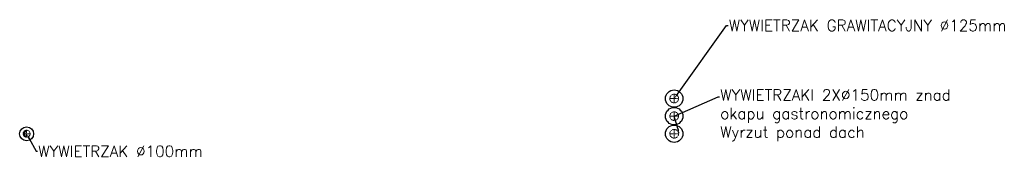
# Model space of a CAD drawing. Header units: centimetres. Extents: x 8850 to 34176, y 15581 to 20389.
# Tile 12 of 12: x 32761 to 34176, y 18178 to 18380. Entities that reach past the tile are written whole.
import ezdxf
from ezdxf import colors
from ezdxf.entities.mleader import LeaderData, LeaderLine
from ezdxf.enums import TextEntityAlignment as Align
from ezdxf.math import Vec2, Vec3

# ---------------------------------------------------------------- set-up
doc = ezdxf.new("R2010")
doc.units = ezdxf.units.CM
doc.header["$LTSCALE"] = 0.2
doc.linetypes.add('DASHDOT', pattern=[1, 0.5, -0.25, 0, -0.25])
doc.linetypes.add('HIDDEN', pattern=[0.375, 0.25, -0.125])
for name, color, linetype, lineweight in [('2DL_OBJ', 7, 'Continuous', 25), ('2DL_PRO_w', 42, 'Continuous', 15), ('_ET_OPIS', 7, 'Continuous', 20), ('CP_AXISAC', 7, 'DASHDOT', 9), ('CP_HIDDE', 203, 'HIDDEN', 9)]:
    doc.layers.add(name, color=color, linetype=linetype, lineweight=lineweight)
doc.styles.add('CP_ATTR', font='arial.ttf')
doc.styles.add('SIMPLEX', font='simplex.shx', dxfattribs={"height": 12})

# ---------------------------------------------------------------- blocks, each defined once
blk = doc.blocks.new('RoZplus')
blk.add_hatch(color=256).paths.add_polyline_path([(0, 0.5, -0.6), (0, -0.5, 1)])
at = {"linetype": 'Continuous'}
for centre, radius, start, end in [((0, 0), 0.5, 90, 270), ((0, 0), 0.5, 270, 90), ((-0.27, 0), 0.567, 298.0725, 61.9275)]:
    blk.add_arc(centre, radius, start, end, dxfattribs=at)
blk = doc.blocks.new('*U7')
at = {"layer": 'CP_AXISAC'}
for p, q in [((-0.5, 0), (0.5, 0)), ((0, 0.5), (0, -0.5))]:
    blk.add_line(p, q, dxfattribs=at)
blk.add_blockref('RoZplus', (0, 0))
at = {"style": 'CP_ATTR', "flags": 9}
for tag in ['NAME', 'PRODUCER', 'PRODUCT-TYPE', 'ARTICLE', 'FLOW', 'NUMBER', 'SYSTEM', 'FORM', 'SIZE', 'CHARACTER', 'ORDER-NO', 'GROUP', 'OTHER']:
    blk.add_attdef(tag, (0, 0), '', height=0.0001, dxfattribs=at)
blk = doc.blocks.new('2v_cent002_0377_5cmswff')
blk.add_circle((0, 0), 12.5)
at = {"layer": 'CP_AXISAC'}
for p, q in [((-6.2, 0), (6.2, 0)), ((0, 6.2), (0, -6.2))]:
    blk.add_line(p, q, dxfattribs=at)
at = {"layer": 'CP_HIDDE'}
blk.add_circle((0, 0), 6.25, dxfattribs=at)
at = {"linetype": 'ByBlock', "style": 'CP_ATTR', "flags": 9}
for tag, p in [('NAME', (-0.1, 0)), ('NUMBER', (-0.1, 0)), ('GROUP', (-0.1, -0.1)), ('ARTICLE', (-0.1, -0.1)), ('PRODUCT-TYPE', (-0.1, -0.1)), ('ORDER-NO', (-0.1, -0.1)), ('PRODUCER', (-0.1, -0.1)), ('DN', (0, -0.1)), ('PN', (0, -0.1)), ('TEMPERATURE', (0, 0)), ('FLOW', (0, -0.1)), ('CHARACTER', (0, -0.1)), ('OTHER', (0, 0)), ('VOLTAGE', (0, -0.1)), ('POWER', (0, -0.1)), ('CAPACITY_MAX', (0, -0.1))]:
    blk.add_attdef(tag, text='', height=0.01, dxfattribs=at).set_placement(p, align=Align.MIDDLE_LEFT)
blk = doc.blocks.new('2v_cent002_0376_fn3umw1')
blk.add_circle((0, 0), 10)
at = {"layer": 'CP_AXISAC'}
for p, q in [((-5, 0), (5, 0)), ((0, 5), (0, -5))]:
    blk.add_line(p, q, dxfattribs=at)
at = {"layer": 'CP_HIDDE'}
blk.add_circle((0, 0), 5, dxfattribs=at)
at = {"linetype": 'ByBlock', "style": 'CP_ATTR', "flags": 9}
for tag, p in [('NAME', (0, 0)), ('NUMBER', (0, 0)), ('GROUP', (0, 0)), ('ARTICLE', (0, 0)), ('PRODUCT-TYPE', (0, 0)), ('ORDER-NO', (0, 0)), ('PRODUCER', (0, 0)), ('DN', (0, 0)), ('PN', (0, 0)), ('TEMPERATURE', (0, 0)), ('VOLTAGE', (0, 0)), ('POWER', (0, 0)), ('FLOW', (0, 0)), ('CHARACTER', (0, 0)), ('OTHER', (0, 0)), ('CAPACITY_MAX', (0, -0.1))]:
    blk.add_attdef(tag, text='', height=0.01, dxfattribs=at).set_placement(p, align=Align.MIDDLE_LEFT)

msp = doc.modelspace()

# ---------------------------------------------------------------- block references
at = {"layer": '2DL_OBJ', "rotation": 270}
for name, p in [('2v_cent002_0377_5cmswff', (33701.7, 18266.9)), ('2v_cent002_0377_5cmswff', (33701.7, 18241.6)), ('2v_cent002_0376_fn3umw1', (32771.4, 18216.3)), ('2v_cent002_0377_5cmswff', (33701.7, 18216.3))]:
    msp.add_blockref(name, p, dxfattribs=at)
at = {"layer": '2DL_PRO_w', "xscale": 10, "yscale": 10, "zscale": 50.9614312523, "rotation": 180}
msp.add_blockref('*U7', (32771.4, 18216.3), dxfattribs=at)

# ---------------------------------------------------------------- leaders
at = {"layer": '_ET_OPIS', "ltscale": 2}
ml = msp.add_multileader_mtext('Standard', dxfattribs=at)
ml.set_content('WYWIETRZAK GRAWITACYJNY %%C125mm ', color=256, style='SIMPLEX')
ml.set_leader_properties()
ml.build(insert=Vec2(0, 0))
ml.multileader.update_dxf_attribs({"dogleg_length": 2, "arrow_head_size": 8})
ctx = ml.context
ctx.base_point, ctx.char_height, ctx.arrow_head_size, ctx.landing_gap_size, ctx.plane_origin = Vec3(33779.1, 18372.1), 16, 8, 1, Vec3(34209.8, 18420.2)
notes = []
notes.append((ctx, [(1, (1, 1, 0), (33777.1, 18372.1), (1, 0), 2, [(1, [(33701.7, 18266.9)], 0, [])])]))
ctx.mtext.insert, ctx.mtext.width, ctx.mtext.defined_height, ctx.mtext.flow_direction = Vec3(33780.1, 18380.1), 395.851, 51, 5
ml = msp.add_multileader_mtext('Standard', dxfattribs=at)
ml.set_content('WYWIETRZAKI 2X%%C150mm znad okapu gastronomicznego\\PWyrzut ponad dach', color=256, style='SIMPLEX')
ml.set_leader_properties()
ml.build(insert=Vec2(0, 0))
ml.multileader.update_dxf_attribs({"dogleg_length": 2, "arrow_head_size": 8})
ctx = ml.context
ctx.base_point, ctx.char_height, ctx.arrow_head_size, ctx.landing_gap_size, ctx.plane_origin = Vec3(33766.8, 18269.5), 16, 8, 1, Vec3(34209.8, 18394.9)
notes.append((ctx, [(1, (1, 1, 0), (33764.8, 18269.5), (1, 0), 2, [(1, [(33709.2, 18216.3), (33701.7, 18241.6)], 0, [])])]))
ctx.mtext.insert, ctx.mtext.width, ctx.mtext.defined_height, ctx.mtext.flow_direction = Vec3(33767.8, 18280.1), 385.337, 51, 5
ml = msp.add_multileader_mtext('Standard', dxfattribs=at)
ml.set_content('WYWIETRZAK %%C100mm', color=256, style='SIMPLEX')
ml.set_leader_properties()
ml.build(insert=Vec2(0, 0))
ml.multileader.update_dxf_attribs({"dogleg_length": 2, "arrow_head_size": 8})
ctx = ml.context
ctx.base_point, ctx.char_height, ctx.arrow_head_size, ctx.landing_gap_size, ctx.plane_origin = Vec3(32787, 18191.1), 16, 8, 1, Vec3(33255.6, 18412.1)
notes.append((ctx, [(1, (1, 1, 0), (32785, 18191.1), (1, 0), 2, [(0, [(32771.4, 18216.3)], 0, [])])]))
ctx.mtext.insert, ctx.mtext.width, ctx.mtext.defined_height, ctx.mtext.flow_direction = Vec3(32788, 18199.1), 327.532, 51, 5
for ctx, leaders in notes:
    for number, flags, end, landing, length, lines in leaders:
        leader = LeaderData()
        leader.index, (leader.has_last_leader_line, leader.has_dogleg_vector, leader.attachment_direction) = number, flags
        leader.last_leader_point, leader.dogleg_vector, leader.dogleg_length = Vec3(end), Vec3(landing), length
        for number, points, colour, breaks in lines:
            line = LeaderLine()
            line.index, line.vertices, line.color, line.breaks = number, Vec3.list(points), colors.encode_raw_color(colour), breaks
            leader.lines.append(line)
        ctx.leaders.append(leader)

doc.saveas('drawing.dxf')
